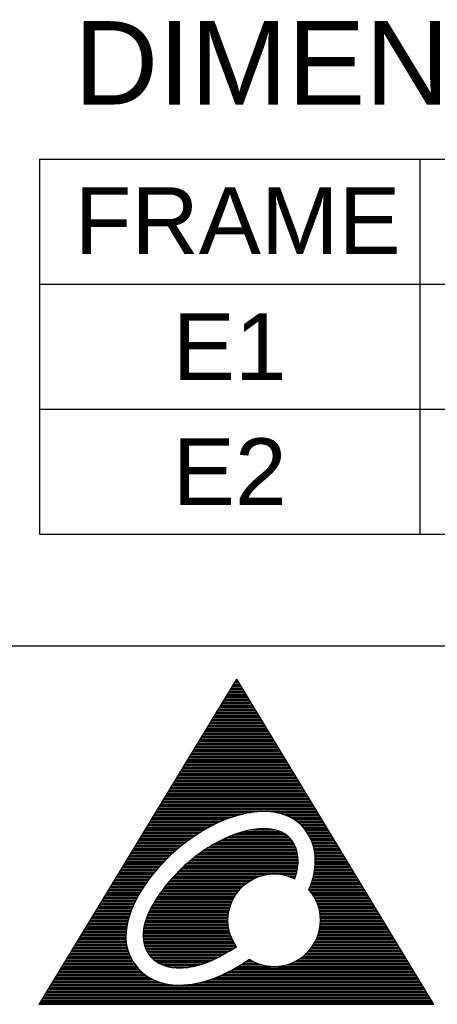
# Model space of a CAD drawing. Header units: millimetres. Extents: x 0 to 1105, y 0 to 772.
# Tile 3 of 58: x 89 to 139, y 93 to 211. Entities that reach past the tile are written whole.
import ezdxf

# ---------------------------------------------------------------- set-up
doc = ezdxf.new("R2010")
doc.units = ezdxf.units.MM
doc.header["$LTSCALE"] = 60.775
doc.layers.get('0').update_dxf_attribs({"linetype": 'CONTINUOUS'})
doc.styles.get("Standard").update_dxf_attribs({"font": 'micross.ttf'})

msp = doc.modelspace()

# ---------------------------------------------------------------- linework, layer by layer
at = {"linetype": 'Continuous'}
for p, q in [((91.61, 194.39), (468.41, 194.39)), ((91.61, 194.39), (91.61, 149.39)), ((137.21, 194.39), (137.21, 149.39)), ((91.61, 179.39), (468.41, 179.39)), ((91.61, 164.39), (468.41, 164.39)), ((91.61, 149.39), (468.41, 149.39))]:
    msp.add_line(p, q, dxfattribs=at)
at = {"color": 3, "linetype": 'Continuous'}
msp.add_line((526.5, 135.95), (19.5, 135.95), dxfattribs=at)
at = {"color": 4, "linetype": 'Continuous'}
for p, q in [((115.23, 132), (91.5, 92.99)), ((114.77, 131.25), (115.68, 131.25)), ((114.88, 131.42), (115.57, 131.42)), ((114.99, 131.6), (115.47, 131.6)), ((115.09, 131.78), (115.36, 131.78)), ((115.2, 131.96), (115.25, 131.96)), ((115.23, 132), (138.84, 92.99)), ((114.02, 130.01), (116.43, 130.01)), ((114.12, 130.18), (116.32, 130.18)), ((114.23, 130.36), (116.22, 130.36)), ((114.34, 130.54), (116.11, 130.54)), ((114.45, 130.71), (116, 130.71)), ((114.56, 130.89), (115.9, 130.89)), ((114.66, 131.07), (115.79, 131.07)), ((113.26, 128.76), (117.18, 128.76)), ((113.37, 128.94), (117.08, 128.94)), ((113.48, 129.12), (116.97, 129.12)), ((113.58, 129.3), (116.86, 129.3)), ((113.69, 129.47), (116.75, 129.47)), ((113.8, 129.65), (116.65, 129.65)), ((113.91, 129.83), (116.54, 129.83)), ((112.61, 127.7), (117.83, 127.7)), ((112.72, 127.88), (117.72, 127.88)), ((112.83, 128.05), (117.61, 128.05)), ((112.94, 128.23), (117.51, 128.23)), ((113.04, 128.41), (117.4, 128.41)), ((113.15, 128.59), (117.29, 128.59)), ((111.86, 126.46), (118.58, 126.46)), ((111.97, 126.64), (118.47, 126.64)), ((112.07, 126.81), (118.36, 126.81)), ((112.18, 126.99), (118.26, 126.99)), ((112.29, 127.17), (118.15, 127.17)), ((112.4, 127.35), (118.04, 127.35)), ((112.51, 127.52), (117.93, 127.52)), ((111.1, 125.22), (119.33, 125.22)), ((111.21, 125.39), (119.22, 125.39)), ((111.32, 125.57), (119.12, 125.57)), ((111.43, 125.75), (119.01, 125.75)), ((111.53, 125.93), (118.9, 125.93)), ((111.64, 126.1), (118.79, 126.1)), ((111.75, 126.28), (118.69, 126.28)), ((110.46, 124.15), (119.97, 124.15)), ((110.56, 124.33), (119.87, 124.33)), ((110.67, 124.51), (119.76, 124.51)), ((110.78, 124.69), (119.65, 124.69)), ((110.89, 124.86), (119.55, 124.86)), ((111, 125.04), (119.44, 125.04)), ((109.7, 122.91), (120.73, 122.91)), ((109.81, 123.09), (120.62, 123.09)), ((109.92, 123.27), (120.51, 123.27)), ((110.02, 123.44), (120.4, 123.44)), ((110.13, 123.62), (120.3, 123.62)), ((110.24, 123.8), (120.19, 123.8)), ((110.35, 123.98), (120.08, 123.98)), ((108.95, 121.67), (121.48, 121.67)), ((109.05, 121.85), (121.37, 121.85)), ((109.16, 122.03), (121.26, 122.03)), ((109.27, 122.2), (121.16, 122.2)), ((109.38, 122.38), (121.05, 122.38)), ((109.48, 122.56), (120.94, 122.56)), ((109.59, 122.73), (120.83, 122.73)), ((108.3, 120.61), (122.12, 120.61)), ((108.41, 120.78), (122.01, 120.78)), ((108.51, 120.96), (121.91, 120.96)), ((108.62, 121.14), (121.8, 121.14)), ((108.73, 121.32), (121.69, 121.32)), ((108.84, 121.49), (121.58, 121.49)), ((107.54, 119.37), (122.87, 119.37)), ((107.65, 119.54), (122.77, 119.54)), ((107.76, 119.72), (122.66, 119.72)), ((107.87, 119.9), (122.55, 119.9)), ((107.97, 120.07), (122.44, 120.07)), ((108.08, 120.25), (122.34, 120.25)), ((108.19, 120.43), (122.23, 120.43)), ((106.79, 118.12), (123.62, 118.12)), ((106.9, 118.3), (123.52, 118.3)), ((107, 118.48), (123.41, 118.48)), ((107.11, 118.66), (123.3, 118.66)), ((107.22, 118.83), (123.19, 118.83)), ((107.33, 119.01), (123.09, 119.01)), ((107.43, 119.19), (122.98, 119.19)), ((106.14, 117.06), (124.27, 117.06)), ((106.25, 117.24), (124.16, 117.24)), ((106.36, 117.41), (124.05, 117.41)), ((106.46, 117.59), (123.95, 117.59)), ((106.57, 117.77), (123.84, 117.77)), ((106.68, 117.95), (123.73, 117.95)), ((105.39, 115.82), (116.02, 115.82)), ((105.49, 116), (116.97, 116)), ((105.6, 116.17), (124.8, 116.17)), ((105.71, 116.35), (124.7, 116.35)), ((105.82, 116.53), (124.59, 116.53)), ((105.92, 116.71), (124.48, 116.71)), ((106.03, 116.88), (124.38, 116.88)), ((119.98, 116), (124.91, 116)), ((120.71, 115.82), (125.02, 115.82)), ((104.74, 114.75), (112.95, 114.75)), ((104.85, 114.93), (113.34, 114.93)), ((104.95, 115.11), (113.76, 115.11)), ((105.06, 115.29), (114.23, 115.29)), ((105.17, 115.46), (114.74, 115.46)), ((105.28, 115.64), (115.32, 115.64)), ((121.21, 115.64), (125.13, 115.64)), ((121.61, 115.46), (125.23, 115.46)), ((121.94, 115.29), (125.34, 115.29)), ((122.23, 115.11), (125.45, 115.11)), ((122.48, 114.93), (125.56, 114.93)), ((122.7, 114.75), (125.66, 114.75)), ((103.98, 113.51), (110.69, 113.51)), ((104.09, 113.69), (110.97, 113.69)), ((104.2, 113.87), (111.27, 113.87)), ((104.31, 114.05), (111.57, 114.05)), ((104.41, 114.22), (111.89, 114.22)), ((104.52, 114.4), (112.22, 114.4)), ((104.63, 114.58), (112.58, 114.58)), ((115.54, 113.57), (120.78, 113.57)), ((116.15, 113.74), (120.4, 113.74)), ((116.96, 113.92), (119.83, 113.92)), ((122.9, 114.58), (125.77, 114.58)), ((123.08, 114.4), (125.88, 114.4)), ((123.25, 114.22), (125.99, 114.22)), ((123.4, 114.05), (126.09, 114.05)), ((123.54, 113.87), (126.2, 113.87)), ((123.66, 113.69), (126.31, 113.69)), ((123.78, 113.51), (126.42, 113.51)), ((103.23, 112.27), (108.94, 112.27)), ((103.34, 112.45), (109.17, 112.45)), ((103.44, 112.63), (109.4, 112.63)), ((103.55, 112.8), (109.64, 112.8)), ((103.66, 112.98), (109.89, 112.98)), ((103.77, 113.16), (110.15, 113.16)), ((103.87, 113.34), (110.42, 113.34)), ((112.73, 112.32), (122.09, 112.32)), ((113.05, 112.5), (121.98, 112.5)), ((113.4, 112.68), (121.85, 112.68)), ((113.76, 112.86), (121.7, 112.86)), ((114.15, 113.03), (121.53, 113.03)), ((114.56, 113.21), (121.33, 113.21)), ((115.02, 113.39), (121.08, 113.39)), ((123.89, 113.34), (126.52, 113.34)), ((123.98, 113.16), (126.63, 113.16)), ((124.07, 112.98), (126.74, 112.98)), ((124.16, 112.8), (126.84, 112.8)), ((124.23, 112.63), (126.95, 112.63)), ((124.3, 112.45), (127.06, 112.45)), ((124.36, 112.27), (127.17, 112.27)), ((102.58, 111.21), (107.67, 111.21)), ((102.69, 111.39), (107.87, 111.39)), ((102.8, 111.56), (108.07, 111.56)), ((102.9, 111.74), (108.28, 111.74)), ((103.01, 111.92), (108.49, 111.92)), ((103.12, 112.09), (108.71, 112.09)), ((110.78, 111.08), (122.53, 111.08)), ((111.03, 111.26), (122.5, 111.26)), ((111.28, 111.44), (122.45, 111.44)), ((111.55, 111.61), (122.4, 111.61)), ((111.83, 111.79), (122.34, 111.79)), ((112.11, 111.97), (122.27, 111.97)), ((112.41, 112.15), (122.18, 112.15)), ((124.41, 112.09), (127.27, 112.09)), ((124.46, 111.92), (127.38, 111.92)), ((124.51, 111.74), (127.49, 111.74)), ((124.54, 111.56), (127.6, 111.56)), ((124.58, 111.39), (127.7, 111.39)), ((124.6, 111.21), (127.81, 111.21)), ((101.83, 109.97), (106.4, 109.97)), ((101.93, 110.14), (106.57, 110.14)), ((102.04, 110.32), (106.74, 110.32)), ((102.15, 110.5), (106.92, 110.5)), ((102.26, 110.68), (107.1, 110.68)), ((102.36, 110.85), (107.28, 110.85)), ((102.47, 111.03), (107.47, 111.03)), ((109.43, 110.02), (122.6, 110.02)), ((109.64, 110.2), (122.61, 110.2)), ((109.86, 110.37), (122.61, 110.37)), ((110.08, 110.55), (122.6, 110.55)), ((110.3, 110.73), (122.58, 110.73)), ((110.54, 110.91), (122.56, 110.91)), ((124.63, 111.03), (127.92, 111.03)), ((124.64, 110.85), (128.03, 110.85)), ((124.66, 110.68), (128.13, 110.68)), ((124.67, 110.5), (128.24, 110.5)), ((124.67, 110.32), (128.35, 110.32)), ((124.67, 110.14), (128.45, 110.14)), ((124.67, 109.97), (128.56, 109.97)), ((101.07, 108.73), (105.3, 108.73)), ((101.18, 108.9), (105.44, 108.9)), ((101.29, 109.08), (105.59, 109.08)), ((101.39, 109.26), (105.75, 109.26)), ((101.5, 109.43), (105.9, 109.43)), ((101.61, 109.61), (106.06, 109.61)), ((101.72, 109.79), (106.23, 109.79)), ((108.11, 108.78), (122.42, 108.78)), ((108.29, 108.95), (122.46, 108.95)), ((108.47, 109.13), (122.5, 109.13)), ((108.65, 109.31), (122.53, 109.31)), ((108.84, 109.49), (122.56, 109.49)), ((109.03, 109.66), (122.58, 109.66)), ((109.23, 109.84), (122.6, 109.84)), ((124.53, 108.73), (129.31, 108.73)), ((124.56, 108.9), (129.21, 108.9)), ((124.59, 109.08), (129.1, 109.08)), ((124.61, 109.26), (128.99, 109.26)), ((124.63, 109.43), (128.88, 109.43)), ((124.65, 109.61), (128.78, 109.61)), ((124.66, 109.79), (128.67, 109.79)), ((100.42, 107.66), (104.48, 107.66)), ((100.53, 107.84), (104.61, 107.84)), ((100.64, 108.02), (104.74, 108.02)), ((100.75, 108.19), (104.87, 108.19)), ((100.85, 108.37), (105.01, 108.37)), ((100.96, 108.55), (105.15, 108.55)), ((107, 107.54), (116.44, 107.54)), ((107.14, 107.71), (116.7, 107.71)), ((107.3, 107.89), (116.99, 107.89)), ((107.45, 108.07), (117.33, 108.07)), ((107.61, 108.25), (117.74, 108.25)), ((107.77, 108.42), (118.27, 108.42)), ((107.94, 108.6), (119.16, 108.6)), ((120.43, 108.6), (122.37, 108.6)), ((121.25, 108.42), (122.32, 108.42)), ((121.75, 108.25), (122.27, 108.25)), ((122.18, 108.07), (122.22, 108.07)), ((124.26, 107.66), (129.96, 107.66)), ((124.31, 107.84), (129.85, 107.84)), ((124.36, 108.02), (129.74, 108.02)), ((124.41, 108.19), (129.64, 108.19)), ((124.45, 108.37), (129.53, 108.37)), ((124.49, 108.55), (129.42, 108.55)), ((99.67, 106.42), (103.66, 106.42)), ((99.78, 106.6), (103.77, 106.6)), ((99.88, 106.77), (103.88, 106.77)), ((99.99, 106.95), (103.99, 106.95)), ((100.1, 107.13), (104.11, 107.13)), ((100.21, 107.31), (104.23, 107.31)), ((100.31, 107.48), (104.35, 107.48)), ((106.18, 106.47), (115.35, 106.47)), ((106.31, 106.65), (115.5, 106.65)), ((106.44, 106.83), (115.65, 106.83)), ((106.57, 107), (115.82, 107)), ((106.71, 107.18), (116, 107.18)), ((106.85, 107.36), (116.21, 107.36)), ((123.93, 106.77), (130.49, 106.77)), ((124, 106.95), (130.39, 106.95)), ((124.04, 106.6), (130.6, 106.6)), ((124.07, 107.13), (130.28, 107.13)), ((124.14, 107.31), (130.17, 107.31)), ((124.18, 106.42), (130.71, 106.42)), ((124.2, 107.48), (130.06, 107.48)), ((98.91, 105.18), (103, 105.18)), ((99.02, 105.36), (103.08, 105.36)), ((99.13, 105.53), (103.17, 105.53)), ((99.24, 105.71), (103.26, 105.71)), ((99.34, 105.89), (103.36, 105.89)), ((99.45, 106.07), (103.46, 106.07)), ((99.56, 106.24), (103.56, 106.24)), ((105.35, 105.23), (114.64, 105.23)), ((105.46, 105.41), (114.72, 105.41)), ((105.58, 105.59), (114.81, 105.59)), ((105.69, 105.76), (114.9, 105.76)), ((105.81, 105.94), (115, 105.94)), ((105.93, 106.12), (115.11, 106.12)), ((106.05, 106.29), (115.23, 106.29)), ((124.31, 106.24), (130.82, 106.24)), ((124.43, 106.07), (130.92, 106.07)), ((124.54, 105.89), (131.03, 105.89)), ((124.64, 105.71), (131.14, 105.71)), ((124.73, 105.53), (131.25, 105.53)), ((124.81, 105.36), (131.35, 105.36)), ((124.89, 105.18), (131.46, 105.18)), ((98.26, 104.11), (102.55, 104.11)), ((98.37, 104.29), (102.62, 104.29)), ((98.48, 104.47), (102.69, 104.47)), ((98.59, 104.65), (102.76, 104.65)), ((98.7, 104.82), (102.84, 104.82)), ((98.8, 105), (102.92, 105)), ((104.69, 103.99), (114.28, 103.99)), ((104.77, 104.17), (114.32, 104.17)), ((104.86, 104.34), (114.36, 104.34)), ((104.95, 104.52), (114.4, 104.52)), ((105.05, 104.7), (114.45, 104.7)), ((105.15, 104.88), (114.51, 104.88)), ((105.25, 105.05), (114.57, 105.05)), ((124.96, 105), (131.57, 105)), ((125.02, 104.82), (131.68, 104.82)), ((125.08, 104.65), (131.78, 104.65)), ((125.13, 104.47), (131.89, 104.47)), ((125.17, 104.29), (132, 104.29)), ((125.21, 104.11), (132.1, 104.11)), ((97.51, 102.87), (102.18, 102.87)), ((97.62, 103.05), (102.22, 103.05)), ((97.73, 103.23), (102.27, 103.23)), ((97.83, 103.41), (102.32, 103.41)), ((97.94, 103.58), (102.37, 103.58)), ((98.05, 103.76), (102.43, 103.76)), ((98.16, 103.94), (102.49, 103.94)), ((104.28, 102.93), (114.2, 102.93)), ((104.33, 103.1), (114.2, 103.1)), ((104.4, 103.28), (114.2, 103.28)), ((104.46, 103.46), (114.22, 103.46)), ((104.53, 103.63), (114.23, 103.63)), ((104.61, 103.81), (114.25, 103.81)), ((125.24, 103.94), (132.21, 103.94)), ((125.26, 103.76), (132.32, 103.76)), ((125.28, 103.58), (132.43, 103.58)), ((125.29, 103.41), (132.53, 103.41)), ((125.3, 103.23), (132.64, 103.23)), ((125.3, 103.05), (132.75, 103.05)), ((125.3, 102.87), (132.86, 102.87)), ((96.75, 101.63), (101.98, 101.63)), ((96.86, 101.81), (102, 101.81)), ((96.97, 101.99), (102.02, 101.99)), ((97.08, 102.16), (102.04, 102.16)), ((97.19, 102.34), (102.07, 102.34)), ((97.29, 102.52), (102.1, 102.52)), ((97.4, 102.7), (102.14, 102.7)), ((104.04, 101.68), (114.37, 101.68)), ((104.05, 101.86), (114.33, 101.86)), ((104.08, 102.04), (114.29, 102.04)), ((104.11, 102.22), (114.26, 102.22)), ((104.14, 102.39), (114.23, 102.39)), ((104.18, 102.57), (114.22, 102.57)), ((104.23, 102.75), (114.2, 102.75)), ((125.11, 101.63), (133.61, 101.63)), ((125.15, 101.81), (133.5, 101.81)), ((125.19, 101.99), (133.39, 101.99)), ((125.22, 102.16), (133.29, 102.16)), ((125.25, 102.34), (133.18, 102.34)), ((125.27, 102.52), (133.07, 102.52)), ((125.29, 102.7), (132.96, 102.7)), ((96.11, 100.57), (101.98, 100.57)), ((96.22, 100.75), (101.97, 100.75)), ((96.32, 100.92), (101.96, 100.92)), ((96.43, 101.1), (101.96, 101.1)), ((96.54, 101.28), (101.96, 101.28)), ((96.65, 101.45), (101.97, 101.45)), ((104.02, 101.51), (114.43, 101.51)), ((104.02, 101.33), (114.49, 101.33)), ((104.02, 101.15), (114.56, 101.15)), ((104.03, 100.97), (114.63, 100.97)), ((104.04, 100.8), (114.72, 100.8)), ((104.06, 100.62), (114.81, 100.62)), ((104.09, 100.44), (114.9, 100.44)), ((124.7, 100.57), (134.25, 100.57)), ((124.78, 100.75), (134.14, 100.75)), ((124.86, 100.92), (134.04, 100.92)), ((124.93, 101.1), (133.93, 101.1)), ((125, 101.28), (133.82, 101.28)), ((125.06, 101.45), (133.71, 101.45)), ((95.35, 99.33), (102.24, 99.33)), ((95.46, 99.5), (102.19, 99.5)), ((95.57, 99.68), (102.14, 99.68)), ((95.68, 99.86), (102.09, 99.86)), ((95.78, 100.04), (102.06, 100.04)), ((95.89, 100.21), (102.02, 100.21)), ((96, 100.39), (102, 100.39)), ((104.13, 100.27), (115, 100.27)), ((104.18, 100.09), (115.1, 100.09)), ((104.23, 99.91), (115.21, 99.91)), ((104.3, 99.73), (114.97, 99.73)), ((104.38, 99.56), (114.65, 99.56)), ((104.47, 99.38), (114.34, 99.38)), ((123.83, 99.33), (135, 99.33)), ((123.99, 99.5), (134.9, 99.5)), ((124.13, 99.68), (134.79, 99.68)), ((124.27, 99.86), (134.68, 99.86)), ((124.39, 100.04), (134.57, 100.04)), ((124.5, 100.21), (134.47, 100.21)), ((124.6, 100.39), (134.36, 100.39)), ((94.6, 98.09), (102.84, 98.09)), ((94.7, 98.26), (102.73, 98.26)), ((94.81, 98.44), (102.63, 98.44)), ((94.92, 98.62), (102.54, 98.62)), ((95.03, 98.79), (102.45, 98.79)), ((95.14, 98.97), (102.38, 98.97)), ((95.24, 99.15), (102.31, 99.15)), ((104.57, 99.2), (114.02, 99.2)), ((104.69, 99.02), (113.71, 99.02)), ((104.82, 98.85), (113.4, 98.85)), ((104.98, 98.67), (113.07, 98.67)), ((105.15, 98.49), (112.73, 98.49)), ((105.36, 98.31), (112.37, 98.31)), ((105.59, 98.14), (111.98, 98.14)), ((116.28, 98.09), (117.35, 98.09)), ((116.55, 98.26), (117.01, 98.26)), ((122.16, 98.09), (135.75, 98.09)), ((122.5, 98.26), (135.65, 98.26)), ((122.79, 98.44), (135.54, 98.44)), ((123.04, 98.62), (135.43, 98.62)), ((123.27, 98.79), (135.32, 98.79)), ((123.48, 98.97), (135.22, 98.97)), ((123.66, 99.15), (135.11, 99.15)), ((93.95, 97.02), (103.7, 97.02)), ((94.06, 97.2), (103.53, 97.2)), ((94.17, 97.38), (103.37, 97.38)), ((94.27, 97.55), (103.22, 97.55)), ((94.38, 97.73), (103.08, 97.73)), ((94.49, 97.91), (102.95, 97.91)), ((105.87, 97.96), (111.54, 97.96)), ((106.21, 97.78), (111.02, 97.78)), ((106.67, 97.61), (110.38, 97.61)), ((107.45, 97.43), (109.41, 97.43)), ((114.49, 97.02), (136.4, 97.02)), ((114.82, 97.2), (136.29, 97.2)), ((115.14, 97.38), (136.18, 97.38)), ((115.44, 97.55), (119.3, 97.55)), ((115.73, 97.73), (118.29, 97.73)), ((116.01, 97.91), (117.76, 97.91)), ((120.2, 97.55), (136.08, 97.55)), ((121.22, 97.73), (135.97, 97.73)), ((121.76, 97.91), (135.86, 97.91)), ((93.19, 95.78), (105.66, 95.78)), ((93.3, 95.96), (105.25, 95.96)), ((93.41, 96.13), (104.9, 96.13)), ((93.52, 96.31), (104.6, 96.31)), ((93.63, 96.49), (104.34, 96.49)), ((93.73, 96.67), (104.11, 96.67)), ((93.84, 96.84), (103.89, 96.84)), ((111.48, 95.78), (137.15, 95.78)), ((112.05, 95.96), (137.04, 95.96)), ((112.54, 96.13), (136.94, 96.13)), ((112.99, 96.31), (136.83, 96.31)), ((113.4, 96.49), (136.72, 96.49)), ((113.79, 96.67), (136.61, 96.67)), ((114.15, 96.84), (136.51, 96.84)), ((92.44, 94.54), (137.9, 94.54)), ((92.55, 94.72), (137.79, 94.72)), ((92.66, 94.89), (137.69, 94.89)), ((92.76, 95.07), (137.58, 95.07)), ((92.87, 95.25), (137.47, 95.25)), ((92.98, 95.43), (106.91, 95.43)), ((93.09, 95.6), (106.17, 95.6)), ((109.92, 95.43), (137.36, 95.43)), ((110.82, 95.6), (137.26, 95.6)), ((91.79, 93.47), (138.55, 93.47)), ((91.9, 93.65), (138.44, 93.65)), ((92.01, 93.83), (138.33, 93.83)), ((92.12, 94.01), (138.22, 94.01)), ((92.22, 94.18), (138.12, 94.18)), ((92.33, 94.36), (138.01, 94.36)), ((138.84, 92.99), (91.5, 92.99)), ((91.58, 93.12), (138.76, 93.12)), ((91.68, 93.3), (138.65, 93.3))]:
    msp.add_line(p, q, dxfattribs=at)
for points, knots in [([(119.75, 97.54), (118.65, 97.54), (117.63, 97.86), (116.76, 98.41), (116.76, 98.41), (116.74, 98.4), (116.72, 98.38), (116.7, 98.37), (116.7, 98.37), (114.01, 96.5), (111.09, 95.31), (108.38, 95.3), (108.38, 95.3), (108.24, 95.3), (108.09, 95.3), (107.95, 95.31), (107.95, 95.31), (105.94, 95.4), (104.41, 96.21), (103.43, 97.3), (103.43, 97.3), (102.46, 98.39), (102.01, 99.68), (101.96, 100.81), (101.96, 100.81), (101.96, 100.89), (101.96, 100.99), (101.96, 101.08), (101.96, 101.08), (101.99, 104.42), (104.27, 108.02), (107.39, 110.95), (107.39, 110.95), (110.52, 113.85), (114.55, 116.08), (118.51, 116.12), (118.51, 116.12), (118.52, 116.12), (118.54, 116.12), (118.57, 116.12), (118.57, 116.12), (120.41, 116.13), (121.98, 115.52), (123.05, 114.43), (123.05, 114.43), (124.13, 113.35), (124.67, 111.84), (124.67, 110.23), (124.67, 110.23), (124.67, 109.11), (124.42, 107.93), (123.92, 106.75), (123.92, 106.75), (124.78, 105.77), (125.3, 104.49), (125.3, 103.09), (125.3, 103.09), (125.3, 100.02), (122.82, 97.54), (119.75, 97.54)], [0, 0, 0, 0, 0.066667, 0.066667, 0.066667, 0.066667, 0.133333, 0.133333, 0.133333, 0.133333, 0.2, 0.2, 0.2, 0.2, 0.266667, 0.266667, 0.266667, 0.266667, 0.333333, 0.333333, 0.333333, 0.333333, 0.4, 0.4, 0.4, 0.4, 0.466667, 0.466667, 0.466667, 0.466667, 0.533333, 0.533333, 0.533333, 0.533333, 0.6, 0.6, 0.6, 0.6, 0.666667, 0.666667, 0.666667, 0.666667, 0.733333, 0.733333, 0.733333, 0.733333, 0.8, 0.8, 0.8, 0.8, 0.866667, 0.866667, 0.866667, 0.866667, 0.933333, 0.933333, 0.933333, 0.933333, 1, 1, 1, 1]), ([(122.21, 108.06), (122.32, 108.41), (122.54, 109.12), (122.66, 110.36), (122.47, 111.73), (121.65, 113.1), (120.22, 113.93), (117.27, 114.26), (113.12, 112.85), (108.78, 109.72), (105.51, 105.86), (103.74, 102.25), (104.2, 99.74), (105, 98.5), (106.38, 97.57), (107.65, 97.37), (109.55, 97.35), (112.09, 97.94), (114.14, 99.3), (115.23, 99.87)], [0, 0, 0, 0, 0.025779, 0.051545, 0.086359, 0.121043, 0.159017, 0.197188, 0.325001, 0.452665, 0.567033, 0.680294, 0.712943, 0.741285, 0.78106, 0.824767, 0.828587, 0.914127, 1, 1, 1, 1]), ([(115.23, 99.87), (114.94, 100.37), (114.36, 101.36), (113.98, 103.94), (115.38, 107.45), (118.76, 108.8), (121.03, 108.55), (121.82, 108.22), (122.21, 108.06)], [0, 0, 0, 0, 0.118256, 0.236502, 0.530257, 0.824034, 0.912013, 1, 1, 1, 1])]:
    msp.add_open_spline(points, degree=3, knots=knots, dxfattribs=at)

# ---------------------------------------------------------------- texts
at = {"linetype": 'Continuous', "line_spacing_factor": 0.9}
for s, insert, char_height, width, attachment_point in [('DIMENSION :', (95.75, 210.94), 10, 86.903, 1), ('FRAME', (115.36, 191.01), 8, 10.5672, 2), ('E1', (114.41, 175.89), 8, 13.7015, 2), ('E2', (114.41, 160.89), 8, 13.7015, 2)]:
    msp.add_mtext(s, dxfattribs=dict(at, insert=insert, char_height=char_height, width=width, attachment_point=attachment_point))

doc.saveas('drawing.dxf')
